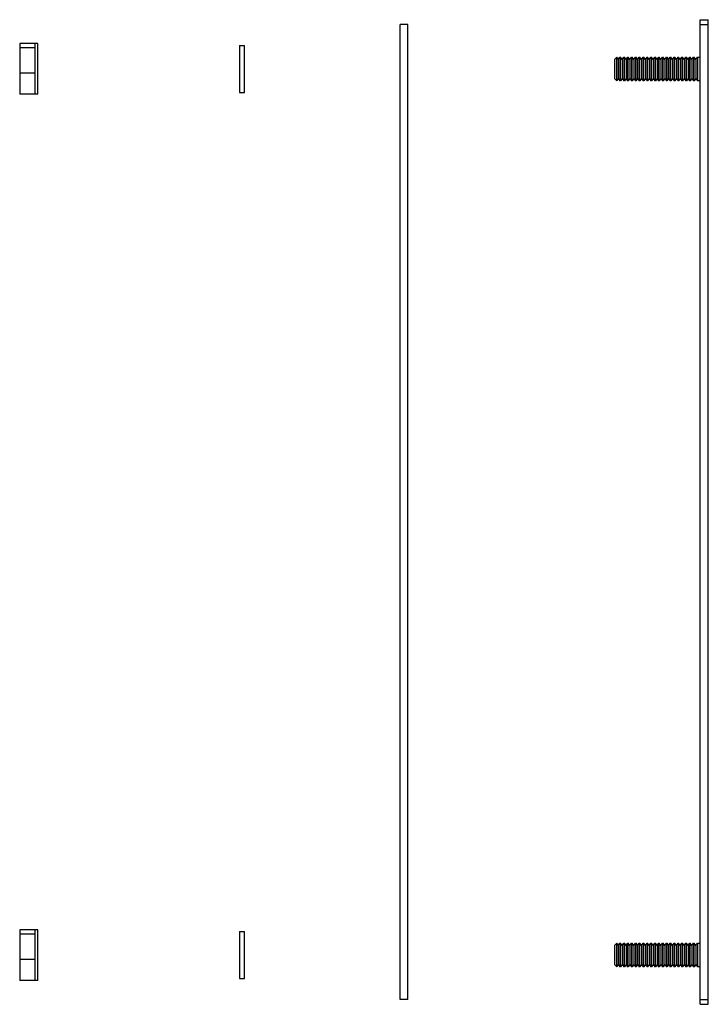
# Model space of a CAD drawing. Header units: millimetres. Extents: x 21 to 160, y 25 to 225.
import ezdxf

# ---------------------------------------------------------------- set-up
doc = ezdxf.new("R2010")
doc.units = ezdxf.units.MM
doc.header["$LTSCALE"] = 16.212973
doc.layers.get('0').update_dxf_attribs({"linetype": 'CONTINUOUS'})

msp = doc.modelspace()

# ---------------------------------------------------------------- linework, layer by layer
at = {"color": 7}
for p, q in [((158.61, 24.67), (158.61, 224.67)), ((158.61, 224.67), (160.23, 224.67)), ((160.23, 24.67), (160.23, 224.67)), ((97.69, 25.67), (97.69, 223.67)), ((99.26, 223.67), (97.69, 223.67)), ((99.26, 25.67), (99.26, 223.67)), ((158.61, 223.67), (160.23, 223.67)), ((20.5, 219.81), (20.5, 209.52)), ((23.65, 219.81), (20.5, 219.81)), ((23.65, 218.92), (20.5, 218.92)), ((23.65, 209.51), (23.65, 219.82)), ((24.21, 219.82), (23.65, 219.82)), ((24.21, 209.51), (24.21, 219.82)), ((65.11, 219.43), (65.11, 209.9)), ((65.11, 219.43), (66.13, 219.43)), ((66.13, 209.9), (66.13, 219.43)), ((141.18, 216.61), (141.65, 217.07)), ((141.18, 216.61), (141.18, 212.72)), ((141.65, 212.26), (141.65, 217.07)), ((141.97, 216.61), (141.65, 217.07)), ((141.97, 216.61), (142.3, 217.08)), ((141.97, 216.61), (141.97, 212.72)), ((142.3, 217.08), (142.3, 212.25)), ((142.3, 217.08), (142.43, 217.08)), ((142.43, 212.25), (142.43, 217.08)), ((142.76, 216.61), (142.43, 217.08)), ((142.76, 216.61), (143.09, 217.08)), ((142.76, 216.61), (142.76, 212.72)), ((143.09, 217.08), (143.09, 212.25)), ((143.09, 217.08), (143.21, 217.08)), ((143.21, 212.25), (143.21, 217.08)), ((143.54, 216.61), (143.21, 217.08)), ((143.54, 216.61), (143.87, 217.08)), ((143.54, 216.61), (143.54, 212.72)), ((143.87, 217.08), (143.87, 212.25)), ((143.87, 217.08), (144, 217.08)), ((144, 212.25), (144, 217.08)), ((144.33, 216.61), (144, 217.08)), ((144.33, 216.61), (144.66, 217.08)), ((144.33, 216.61), (144.33, 212.72)), ((144.66, 217.08), (144.66, 212.25)), ((144.66, 217.08), (144.78, 217.08)), ((144.78, 212.25), (144.78, 217.08)), ((145.12, 216.61), (144.78, 217.08)), ((145.12, 216.61), (145.45, 217.08)), ((145.12, 216.61), (145.12, 212.72)), ((145.45, 217.08), (145.45, 212.25)), ((145.45, 217.08), (145.57, 217.08)), ((145.57, 212.25), (145.57, 217.08)), ((145.9, 216.61), (145.57, 217.08)), ((145.9, 216.61), (146.23, 217.08)), ((145.9, 216.61), (145.9, 212.72)), ((146.23, 217.08), (146.23, 212.25)), ((146.23, 217.08), (146.36, 217.08)), ((146.36, 212.25), (146.36, 217.08)), ((146.69, 216.61), (146.36, 217.08)), ((146.69, 216.61), (147.02, 217.08)), ((146.69, 216.61), (146.69, 212.72)), ((147.02, 217.08), (147.02, 212.25)), ((147.02, 217.08), (147.14, 217.08)), ((147.14, 212.25), (147.14, 217.08)), ((147.47, 216.61), (147.14, 217.08)), ((147.47, 216.61), (147.81, 217.08)), ((147.47, 216.61), (147.47, 212.72)), ((147.81, 217.08), (147.81, 212.25)), ((147.81, 217.08), (147.93, 217.08)), ((147.93, 212.25), (147.93, 217.08)), ((148.26, 216.61), (147.93, 217.08)), ((148.26, 216.61), (148.59, 217.08)), ((148.26, 216.61), (148.26, 212.72)), ((148.59, 217.08), (148.59, 212.25)), ((148.59, 217.08), (148.72, 217.08)), ((148.72, 212.25), (148.72, 217.08)), ((149.05, 216.61), (148.72, 217.08)), ((149.05, 216.61), (149.38, 217.08)), ((149.05, 216.61), (149.05, 212.72)), ((149.38, 217.08), (149.38, 212.25)), ((149.38, 217.08), (149.5, 217.08)), ((149.5, 212.25), (149.5, 217.08)), ((149.83, 216.61), (149.5, 217.08)), ((149.83, 216.61), (150.16, 217.08)), ((149.83, 216.61), (149.83, 212.72)), ((150.16, 217.08), (150.16, 212.25)), ((150.16, 217.08), (150.29, 217.08)), ((150.29, 212.25), (150.29, 217.08)), ((150.62, 216.61), (150.29, 217.08)), ((150.62, 216.61), (150.95, 217.08)), ((150.62, 216.61), (150.62, 212.72)), ((150.95, 217.08), (150.95, 212.25)), ((150.95, 217.08), (151.07, 217.08)), ((151.07, 212.25), (151.07, 217.08)), ((151.41, 216.61), (151.07, 217.08)), ((151.41, 216.61), (151.74, 217.08)), ((151.41, 216.61), (151.41, 212.72)), ((151.74, 217.08), (151.74, 212.25)), ((151.74, 217.08), (151.86, 217.08)), ((151.86, 212.25), (151.86, 217.08)), ((152.19, 216.61), (151.86, 217.08)), ((152.19, 216.61), (152.52, 217.08)), ((152.19, 216.61), (152.19, 212.72)), ((152.52, 217.08), (152.52, 212.25)), ((152.52, 217.08), (152.65, 217.08)), ((152.65, 212.25), (152.65, 217.08)), ((152.98, 216.61), (152.65, 217.08)), ((152.98, 216.61), (153.31, 217.08)), ((152.98, 216.61), (152.98, 212.72)), ((153.31, 217.08), (153.31, 212.25)), ((153.31, 217.08), (153.43, 217.08)), ((153.43, 212.25), (153.43, 217.08)), ((153.76, 216.61), (153.43, 217.08)), ((153.76, 216.61), (154.09, 217.08)), ((153.76, 216.61), (153.76, 212.72)), ((154.09, 217.08), (154.09, 212.25)), ((154.09, 217.08), (154.22, 217.08)), ((154.22, 212.25), (154.22, 217.08)), ((154.55, 216.61), (154.22, 217.08)), ((154.55, 216.61), (154.88, 217.08)), ((154.55, 216.61), (154.55, 212.72)), ((154.88, 217.08), (154.88, 212.25)), ((154.88, 217.08), (155.01, 217.08)), ((155.01, 212.25), (155.01, 217.08)), ((155.34, 216.61), (155.01, 217.08)), ((155.34, 216.61), (155.67, 217.08)), ((155.34, 216.61), (155.34, 212.72)), ((155.67, 217.08), (155.67, 212.25)), ((155.67, 217.08), (155.79, 217.08)), ((155.79, 212.25), (155.79, 217.08)), ((156.12, 216.61), (155.79, 217.08)), ((156.12, 216.61), (156.45, 217.08)), ((156.12, 216.61), (156.12, 212.72)), ((156.45, 217.08), (156.45, 212.25)), ((156.45, 217.08), (156.58, 217.08)), ((156.58, 212.25), (156.58, 217.08)), ((156.91, 216.61), (156.58, 217.08)), ((156.91, 216.61), (157.24, 217.08)), ((156.91, 216.61), (156.91, 212.72)), ((157.24, 217.08), (157.24, 212.25)), ((157.24, 217.08), (157.36, 217.08)), ((157.36, 212.25), (157.36, 217.08)), ((157.69, 216.61), (157.36, 217.08)), ((157.69, 216.61), (158.03, 217.08)), ((157.69, 216.61), (157.69, 212.72)), ((158.03, 217.08), (158.03, 212.25)), ((158.03, 217.08), (158.61, 217.08)), ((23.65, 213.77), (20.5, 213.77)), ((141.65, 212.26), (141.18, 212.72)), ((141.97, 212.72), (141.65, 212.26)), ((141.97, 212.72), (142.3, 212.25)), ((142.43, 212.25), (142.3, 212.25)), ((142.76, 212.72), (142.43, 212.25)), ((142.76, 212.72), (143.09, 212.25)), ((143.21, 212.25), (143.09, 212.25)), ((143.54, 212.72), (143.21, 212.25)), ((143.54, 212.72), (143.87, 212.25)), ((144, 212.25), (143.87, 212.25)), ((144.33, 212.72), (144, 212.25)), ((144.33, 212.72), (144.66, 212.25)), ((144.78, 212.25), (144.66, 212.25)), ((145.12, 212.72), (144.78, 212.25)), ((145.12, 212.72), (145.45, 212.25)), ((145.57, 212.25), (145.45, 212.25)), ((145.9, 212.72), (145.57, 212.25)), ((145.9, 212.72), (146.23, 212.25)), ((146.36, 212.25), (146.23, 212.25)), ((146.69, 212.72), (146.36, 212.25)), ((146.69, 212.72), (147.02, 212.25)), ((147.14, 212.25), (147.02, 212.25)), ((147.47, 212.72), (147.14, 212.25)), ((147.47, 212.72), (147.81, 212.25)), ((147.93, 212.25), (147.81, 212.25)), ((148.26, 212.72), (147.93, 212.25)), ((148.26, 212.72), (148.59, 212.25)), ((148.72, 212.25), (148.59, 212.25)), ((149.05, 212.72), (148.72, 212.25)), ((149.05, 212.72), (149.38, 212.25)), ((149.5, 212.25), (149.38, 212.25)), ((149.83, 212.72), (149.5, 212.25)), ((149.83, 212.72), (150.16, 212.25)), ((150.29, 212.25), (150.16, 212.25)), ((150.62, 212.72), (150.29, 212.25)), ((150.62, 212.72), (150.95, 212.25)), ((151.07, 212.25), (150.95, 212.25)), ((151.41, 212.72), (151.07, 212.25)), ((151.41, 212.72), (151.74, 212.25)), ((151.86, 212.25), (151.74, 212.25)), ((152.19, 212.72), (151.86, 212.25)), ((152.19, 212.72), (152.52, 212.25)), ((152.65, 212.25), (152.52, 212.25)), ((152.98, 212.72), (152.65, 212.25)), ((152.98, 212.72), (153.31, 212.25)), ((153.43, 212.25), (153.31, 212.25)), ((153.76, 212.72), (153.43, 212.25)), ((153.76, 212.72), (154.09, 212.25)), ((154.22, 212.25), (154.09, 212.25)), ((154.55, 212.72), (154.22, 212.25)), ((154.55, 212.72), (154.88, 212.25)), ((155.01, 212.25), (154.88, 212.25)), ((155.34, 212.72), (155.01, 212.25)), ((155.34, 212.72), (155.67, 212.25)), ((155.79, 212.25), (155.67, 212.25)), ((156.12, 212.72), (155.79, 212.25)), ((156.12, 212.72), (156.45, 212.25)), ((156.58, 212.25), (156.45, 212.25)), ((156.91, 212.72), (156.58, 212.25)), ((156.91, 212.72), (157.24, 212.25)), ((157.36, 212.25), (157.24, 212.25)), ((157.69, 212.72), (157.36, 212.25)), ((157.69, 212.72), (158.03, 212.25)), ((158.61, 212.25), (158.03, 212.25)), ((23.65, 209.52), (20.5, 209.52)), ((24.21, 209.51), (23.65, 209.51)), ((65.11, 209.9), (66.13, 209.9)), ((23.65, 39.81), (20.5, 39.81)), ((20.5, 39.81), (20.5, 29.52)), ((23.65, 38.92), (20.5, 38.92)), ((24.21, 39.82), (23.65, 39.82)), ((23.65, 29.51), (23.65, 39.82)), ((24.21, 29.51), (24.21, 39.82)), ((65.11, 39.43), (66.13, 39.43)), ((65.11, 39.43), (65.11, 29.9)), ((66.13, 29.9), (66.13, 39.43)), ((141.18, 36.61), (141.65, 37.07)), ((141.18, 36.61), (141.18, 32.72)), ((141.97, 36.61), (141.65, 37.07)), ((141.65, 32.26), (141.65, 37.07)), ((141.97, 36.61), (142.3, 37.08)), ((141.97, 36.61), (141.97, 32.72)), ((142.3, 37.08), (142.43, 37.08)), ((142.3, 37.08), (142.3, 32.25)), ((142.76, 36.61), (142.43, 37.08)), ((142.43, 32.25), (142.43, 37.08)), ((142.76, 36.61), (143.09, 37.08)), ((142.76, 36.61), (142.76, 32.72)), ((143.09, 37.08), (143.21, 37.08)), ((143.09, 37.08), (143.09, 32.25)), ((143.54, 36.61), (143.21, 37.08)), ((143.21, 32.25), (143.21, 37.08)), ((143.54, 36.61), (143.87, 37.08)), ((143.54, 36.61), (143.54, 32.72)), ((143.87, 37.08), (144, 37.08)), ((143.87, 37.08), (143.87, 32.25)), ((144.33, 36.61), (144, 37.08)), ((144, 32.25), (144, 37.08)), ((144.33, 36.61), (144.66, 37.08)), ((144.33, 36.61), (144.33, 32.72)), ((144.66, 37.08), (144.78, 37.08)), ((144.66, 37.08), (144.66, 32.25)), ((145.12, 36.61), (144.78, 37.08)), ((144.78, 32.25), (144.78, 37.08)), ((145.12, 36.61), (145.45, 37.08)), ((145.12, 36.61), (145.12, 32.72)), ((145.45, 37.08), (145.57, 37.08)), ((145.45, 37.08), (145.45, 32.25)), ((145.9, 36.61), (145.57, 37.08)), ((145.57, 32.25), (145.57, 37.08)), ((145.9, 36.61), (146.23, 37.08)), ((145.9, 36.61), (145.9, 32.72)), ((146.23, 37.08), (146.36, 37.08)), ((146.23, 37.08), (146.23, 32.25)), ((146.69, 36.61), (146.36, 37.08)), ((146.36, 32.25), (146.36, 37.08)), ((146.69, 36.61), (147.02, 37.08)), ((146.69, 36.61), (146.69, 32.72)), ((147.02, 37.08), (147.14, 37.08)), ((147.02, 37.08), (147.02, 32.25)), ((147.47, 36.61), (147.14, 37.08)), ((147.14, 32.25), (147.14, 37.08)), ((147.47, 36.61), (147.81, 37.08)), ((147.47, 36.61), (147.47, 32.72)), ((147.81, 37.08), (147.93, 37.08)), ((147.81, 37.08), (147.81, 32.25)), ((148.26, 36.61), (147.93, 37.08)), ((147.93, 32.25), (147.93, 37.08)), ((148.26, 36.61), (148.59, 37.08)), ((148.26, 36.61), (148.26, 32.72)), ((148.59, 37.08), (148.72, 37.08)), ((148.59, 37.08), (148.59, 32.25)), ((149.05, 36.61), (148.72, 37.08)), ((148.72, 32.25), (148.72, 37.08)), ((149.05, 36.61), (149.38, 37.08)), ((149.05, 36.61), (149.05, 32.72)), ((149.38, 37.08), (149.5, 37.08)), ((149.38, 37.08), (149.38, 32.25)), ((149.83, 36.61), (149.5, 37.08)), ((149.5, 32.25), (149.5, 37.08)), ((149.83, 36.61), (150.16, 37.08)), ((149.83, 36.61), (149.83, 32.72)), ((150.16, 37.08), (150.29, 37.08)), ((150.16, 37.08), (150.16, 32.25)), ((150.62, 36.61), (150.29, 37.08)), ((150.29, 32.25), (150.29, 37.08)), ((150.62, 36.61), (150.95, 37.08)), ((150.62, 36.61), (150.62, 32.72)), ((150.95, 37.08), (151.07, 37.08)), ((150.95, 37.08), (150.95, 32.25)), ((151.41, 36.61), (151.07, 37.08)), ((151.07, 32.25), (151.07, 37.08)), ((151.41, 36.61), (151.74, 37.08)), ((151.41, 36.61), (151.41, 32.72)), ((151.74, 37.08), (151.86, 37.08)), ((151.74, 37.08), (151.74, 32.25)), ((152.19, 36.61), (151.86, 37.08)), ((151.86, 32.25), (151.86, 37.08)), ((152.19, 36.61), (152.52, 37.08)), ((152.19, 36.61), (152.19, 32.72)), ((152.52, 37.08), (152.65, 37.08)), ((152.52, 37.08), (152.52, 32.25)), ((152.98, 36.61), (152.65, 37.08)), ((152.65, 32.25), (152.65, 37.08)), ((152.98, 36.61), (153.31, 37.08)), ((152.98, 36.61), (152.98, 32.72)), ((153.31, 37.08), (153.43, 37.08)), ((153.31, 37.08), (153.31, 32.25)), ((153.76, 36.61), (153.43, 37.08)), ((153.43, 32.25), (153.43, 37.08)), ((153.76, 36.61), (154.09, 37.08)), ((153.76, 36.61), (153.76, 32.72)), ((154.09, 37.08), (154.22, 37.08)), ((154.09, 37.08), (154.09, 32.25)), ((154.55, 36.61), (154.22, 37.08)), ((154.22, 32.25), (154.22, 37.08)), ((154.55, 36.61), (154.88, 37.08)), ((154.55, 36.61), (154.55, 32.72)), ((154.88, 37.08), (155.01, 37.08)), ((154.88, 37.08), (154.88, 32.25)), ((155.34, 36.61), (155.01, 37.08)), ((155.01, 32.25), (155.01, 37.08)), ((155.34, 36.61), (155.67, 37.08)), ((155.34, 36.61), (155.34, 32.72)), ((155.67, 37.08), (155.79, 37.08)), ((155.67, 37.08), (155.67, 32.25)), ((156.12, 36.61), (155.79, 37.08)), ((155.79, 32.25), (155.79, 37.08)), ((156.12, 36.61), (156.45, 37.08)), ((156.12, 36.61), (156.12, 32.72)), ((156.45, 37.08), (156.58, 37.08)), ((156.45, 37.08), (156.45, 32.25)), ((156.91, 36.61), (156.58, 37.08)), ((156.58, 32.25), (156.58, 37.08)), ((156.91, 36.61), (157.24, 37.08)), ((156.91, 36.61), (156.91, 32.72)), ((157.24, 37.08), (157.36, 37.08)), ((157.24, 37.08), (157.24, 32.25)), ((157.69, 36.61), (157.36, 37.08)), ((157.36, 32.25), (157.36, 37.08)), ((157.69, 36.61), (158.03, 37.08)), ((157.69, 36.61), (157.69, 32.72)), ((158.03, 37.08), (158.61, 37.08)), ((158.03, 37.08), (158.03, 32.25)), ((23.65, 33.77), (20.5, 33.77)), ((141.65, 32.26), (141.18, 32.72)), ((141.97, 32.72), (141.65, 32.26)), ((141.97, 32.72), (142.3, 32.25)), ((142.43, 32.25), (142.3, 32.25)), ((142.76, 32.72), (142.43, 32.25)), ((142.76, 32.72), (143.09, 32.25)), ((143.21, 32.25), (143.09, 32.25)), ((143.54, 32.72), (143.21, 32.25)), ((143.54, 32.72), (143.87, 32.25)), ((144, 32.25), (143.87, 32.25)), ((144.33, 32.72), (144, 32.25)), ((144.33, 32.72), (144.66, 32.25)), ((144.78, 32.25), (144.66, 32.25)), ((145.12, 32.72), (144.78, 32.25)), ((145.12, 32.72), (145.45, 32.25)), ((145.57, 32.25), (145.45, 32.25)), ((145.9, 32.72), (145.57, 32.25)), ((145.9, 32.72), (146.23, 32.25)), ((146.36, 32.25), (146.23, 32.25)), ((146.69, 32.72), (146.36, 32.25)), ((146.69, 32.72), (147.02, 32.25)), ((147.14, 32.25), (147.02, 32.25)), ((147.47, 32.72), (147.14, 32.25)), ((147.47, 32.72), (147.81, 32.25)), ((147.93, 32.25), (147.81, 32.25)), ((148.26, 32.72), (147.93, 32.25)), ((148.26, 32.72), (148.59, 32.25)), ((148.72, 32.25), (148.59, 32.25)), ((149.05, 32.72), (148.72, 32.25)), ((149.05, 32.72), (149.38, 32.25)), ((149.5, 32.25), (149.38, 32.25)), ((149.83, 32.72), (149.5, 32.25)), ((149.83, 32.72), (150.16, 32.25)), ((150.29, 32.25), (150.16, 32.25)), ((150.62, 32.72), (150.29, 32.25)), ((150.62, 32.72), (150.95, 32.25)), ((151.07, 32.25), (150.95, 32.25)), ((151.41, 32.72), (151.07, 32.25)), ((151.41, 32.72), (151.74, 32.25)), ((151.86, 32.25), (151.74, 32.25)), ((152.19, 32.72), (151.86, 32.25)), ((152.19, 32.72), (152.52, 32.25)), ((152.65, 32.25), (152.52, 32.25)), ((152.98, 32.72), (152.65, 32.25)), ((152.98, 32.72), (153.31, 32.25)), ((153.43, 32.25), (153.31, 32.25)), ((153.76, 32.72), (153.43, 32.25)), ((153.76, 32.72), (154.09, 32.25)), ((154.22, 32.25), (154.09, 32.25)), ((154.55, 32.72), (154.22, 32.25)), ((154.55, 32.72), (154.88, 32.25)), ((155.01, 32.25), (154.88, 32.25)), ((155.34, 32.72), (155.01, 32.25)), ((155.34, 32.72), (155.67, 32.25)), ((155.79, 32.25), (155.67, 32.25)), ((156.12, 32.72), (155.79, 32.25)), ((156.12, 32.72), (156.45, 32.25)), ((156.58, 32.25), (156.45, 32.25)), ((156.91, 32.72), (156.58, 32.25)), ((156.91, 32.72), (157.24, 32.25)), ((157.36, 32.25), (157.24, 32.25)), ((157.69, 32.72), (157.36, 32.25)), ((157.69, 32.72), (158.03, 32.25)), ((158.61, 32.25), (158.03, 32.25)), ((23.65, 29.52), (20.5, 29.52)), ((24.21, 29.51), (23.65, 29.51)), ((65.11, 29.9), (66.13, 29.9)), ((99.26, 25.67), (97.69, 25.67)), ((158.61, 25.67), (160.23, 25.67)), ((158.61, 24.67), (160.23, 24.67))]:
    msp.add_line(p, q, dxfattribs=at)

doc.saveas('drawing.dxf')
